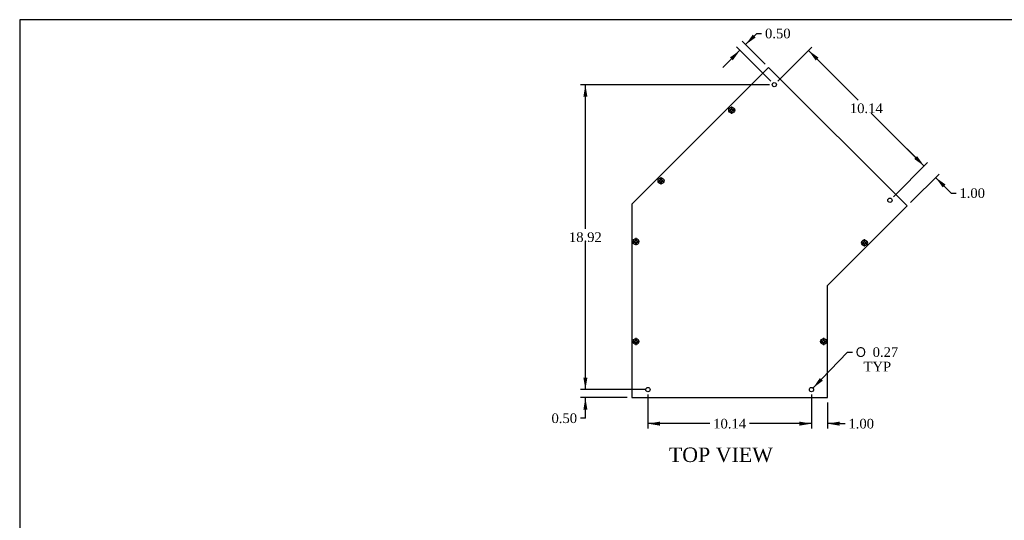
# Model space of a CAD drawing. Header units: inches. Extents: x 0 to 120, y -1 to 80.
# Tile 3 of 8: x 0 to 62, y 49 to 80. Entities that reach past the tile are written whole.
import ezdxf
from ezdxf.enums import TextEntityAlignment as Align

# ---------------------------------------------------------------- set-up
doc = ezdxf.new("R2010")
doc.units = ezdxf.units.IN
doc.header["$MEASUREMENT"] = 0
for name, color, linetype in [('COM55573-6', 7, 'Continuous'), ('COM55574-6', 7, 'Continuous'), ('Default', 7, 'Continuous'), ('SCS19491', 7, 'Continuous')]:
    doc.layers.add(name, color=color, linetype=linetype)
doc.styles.add('SEACAD_Solid_Edge_ANSI1_Symbols', font='txt')
doc.styles.add('SEACAD_Times_New_Roman', font='times.ttf')
doc.dimstyles.new('HAMMOND_(STH_-_120x80)', dxfattribs={"dimtxt": 0.6, "dimasz": 0.75, "dimexe": 0.3, "dimexo": 0.3, "dimgap": 0.15, "dimtad": 0, "dimtih": 1, "dimtoh": 1, "dimzin": 0, "dimdsep": 46, "dimtxsty": 'SEACAD_Times_New_Roman', "dimblk1": '_SE_FILLED', "dimblk2": '_SE_FILLED', "dimsah": 1, "dimcen": 0.3, "dimadec": 0, "dimazin": 0, "dimtfac": 0.8, "dimtofl": 0, "dimtmove": 0, "dimatfit": 3, "dimfxl": 1, "dimtolj": 1, "dimtzin": 0, "dimarcsym": 0})

# ---------------------------------------------------------------- blocks, each defined once
blk = doc.blocks.new('SE1')
at = {"layer": 'COM55573-6', "color": 7, "linetype": 'Continuous'}
for p, q in [((46.901, 76.661), (38.416, 68.176)), ((55.488, 68.074), (46.901, 76.661)), ((38.416, 68.176), (38.416, 56.176)), ((50.56, 63.145), (55.488, 68.074)), ((50.56, 56.176), (50.56, 63.145)), ((38.416, 56.176), (50.56, 56.176))]:
    blk.add_line(p, q, dxfattribs=at)
for centre in [(47.254, 75.6), (54.427, 68.427), (39.416, 56.676), (49.56, 56.676)]:
    blk.add_circle(centre, 0.133, dxfattribs=at)
at = {"layer": 'COM55574-6', "color": 7, "linetype": 'Continuous'}
for p, q in [((55.488, 68.074), (54.781, 67.367)), ((55.488, 68.074), (55.488, 68.074)), ((54.781, 67.367), (50.658, 63.244)), ((54.781, 67.367), (54.781, 67.367)), ((54.781, 67.367), (54.781, 67.367)), ((50.658, 63.244), (50.57, 63.156)), ((50.658, 63.244), (50.658, 63.244)), ((50.658, 63.244), (50.658, 63.244))]:
    blk.add_line(p, q, dxfattribs=at)
blk.add_arc((50.596, 63.13), 0.036, 135, 180, dxfattribs=at)
at = {"layer": 'SCS19491', "color": 7, "linetype": 'Continuous'}
for p, q in [((44.518, 74.041), (44.489, 74.04)), ((44.489, 74.04), (44.492, 73.98)), ((44.492, 73.98), (44.524, 73.982)), ((44.583, 74.044), (44.518, 74.041)), ((44.524, 73.982), (44.583, 73.984)), ((44.583, 74.204), (44.583, 74.113)), ((44.583, 74.113), (44.583, 74.044)), ((44.583, 73.984), (44.583, 73.927)), ((44.583, 73.927), (44.583, 73.836)), ((44.643, 74.113), (44.643, 74.204)), ((44.643, 74.046), (44.643, 74.113)), ((44.706, 74.049), (44.643, 74.046)), ((44.643, 73.986), (44.706, 73.989)), ((44.643, 73.927), (44.643, 73.986)), ((44.643, 73.836), (44.643, 73.927)), ((44.733, 74.05), (44.706, 74.049)), ((44.706, 73.989), (44.735, 73.99)), ((44.735, 73.99), (44.733, 74.05)), ((40.132, 69.656), (40.103, 69.654)), ((40.103, 69.654), (40.106, 69.594)), ((40.197, 69.658), (40.132, 69.656)), ((40.197, 69.818), (40.197, 69.727)), ((40.197, 69.727), (40.197, 69.658)), ((40.257, 69.727), (40.257, 69.818)), ((40.257, 69.66), (40.257, 69.727)), ((40.321, 69.663), (40.257, 69.66)), ((40.347, 69.664), (40.321, 69.663)), ((40.349, 69.604), (40.347, 69.664)), ((40.106, 69.594), (40.138, 69.596)), ((40.138, 69.596), (40.197, 69.598)), ((40.197, 69.598), (40.197, 69.541)), ((40.197, 69.541), (40.197, 69.45)), ((40.257, 69.6), (40.32, 69.603)), ((40.257, 69.541), (40.257, 69.6)), ((40.257, 69.45), (40.257, 69.541)), ((40.32, 69.603), (40.349, 69.604)), ((38.636, 66.047), (38.636, 65.956)), ((38.696, 65.956), (38.696, 66.047)), ((52.817, 65.97), (52.817, 65.879)), ((52.877, 65.879), (52.877, 65.97)), ((38.57, 65.885), (38.541, 65.883)), ((38.541, 65.883), (38.544, 65.823)), ((38.544, 65.823), (38.576, 65.825)), ((38.636, 65.887), (38.57, 65.885)), ((38.576, 65.825), (38.636, 65.827)), ((38.636, 65.956), (38.636, 65.887)), ((38.636, 65.827), (38.636, 65.77)), ((38.636, 65.77), (38.636, 65.679)), ((38.696, 65.89), (38.696, 65.956)), ((38.759, 65.892), (38.696, 65.89)), ((38.696, 65.829), (38.758, 65.832)), ((38.696, 65.77), (38.696, 65.829)), ((38.696, 65.679), (38.696, 65.77)), ((38.758, 65.832), (38.787, 65.833)), ((38.785, 65.893), (38.759, 65.892)), ((38.787, 65.833), (38.785, 65.893)), ((52.752, 65.808), (52.723, 65.807)), ((52.723, 65.807), (52.725, 65.747)), ((52.725, 65.747), (52.757, 65.748)), ((52.817, 65.81), (52.752, 65.808)), ((52.757, 65.748), (52.817, 65.75)), ((52.817, 65.879), (52.817, 65.81)), ((52.817, 65.75), (52.817, 65.694)), ((52.817, 65.694), (52.817, 65.603)), ((52.877, 65.813), (52.877, 65.879)), ((52.94, 65.815), (52.877, 65.813)), ((52.877, 65.753), (52.939, 65.755)), ((52.877, 65.694), (52.877, 65.753)), ((52.877, 65.603), (52.877, 65.694)), ((52.939, 65.755), (52.969, 65.756)), ((52.966, 65.816), (52.94, 65.815)), ((52.969, 65.756), (52.966, 65.816)), ((38.57, 59.682), (38.541, 59.681)), ((38.541, 59.681), (38.544, 59.621)), ((38.544, 59.621), (38.576, 59.622)), ((38.636, 59.685), (38.57, 59.682)), ((38.576, 59.622), (38.636, 59.625)), ((38.636, 59.844), (38.636, 59.753)), ((38.636, 59.753), (38.636, 59.685)), ((38.636, 59.625), (38.636, 59.568)), ((38.636, 59.568), (38.636, 59.477)), ((38.696, 59.753), (38.696, 59.844)), ((38.696, 59.687), (38.696, 59.753)), ((38.759, 59.689), (38.696, 59.687)), ((38.696, 59.627), (38.758, 59.629)), ((38.696, 59.568), (38.696, 59.627)), ((38.696, 59.477), (38.696, 59.568)), ((38.758, 59.629), (38.787, 59.631)), ((38.785, 59.69), (38.759, 59.689)), ((38.787, 59.631), (38.785, 59.69)), ((50.214, 59.682), (50.185, 59.681)), ((50.185, 59.681), (50.188, 59.621)), ((50.188, 59.621), (50.22, 59.622)), ((50.28, 59.685), (50.214, 59.682)), ((50.22, 59.622), (50.28, 59.625)), ((50.28, 59.844), (50.28, 59.753)), ((50.28, 59.753), (50.28, 59.685)), ((50.28, 59.625), (50.28, 59.568)), ((50.28, 59.568), (50.28, 59.477)), ((50.34, 59.753), (50.34, 59.844)), ((50.34, 59.687), (50.34, 59.753)), ((50.403, 59.689), (50.34, 59.687)), ((50.34, 59.627), (50.402, 59.629)), ((50.34, 59.568), (50.34, 59.627)), ((50.34, 59.477), (50.34, 59.568)), ((50.402, 59.629), (50.431, 59.631)), ((50.429, 59.69), (50.403, 59.689)), ((50.431, 59.631), (50.429, 59.69))]:
    blk.add_line(p, q, dxfattribs=at)
for centre in [(44.613, 74.02), (40.227, 69.634), (38.666, 65.863), (52.847, 65.786), (38.666, 59.66), (50.31, 59.66)]:
    blk.add_circle(centre, 0.187, dxfattribs=at)
for centre, start, end in [((44.613, 74.02), 80.73033, 99.26967), ((44.613, 74.02), 260.73033, 279.26967), ((40.227, 69.634), 80.73033, 99.26967), ((40.227, 69.634), 260.73033, 279.26967), ((38.666, 65.863), 80.73033, 99.26967), ((52.847, 65.786), 80.73033, 99.26967), ((38.666, 65.863), 260.73033, 279.26967), ((52.847, 65.786), 260.73033, 279.26967), ((38.666, 59.66), 80.73033, 99.26967), ((38.666, 59.66), 260.73033, 279.26967), ((50.31, 59.66), 80.73033, 99.26967), ((50.31, 59.66), 260.73033, 279.26967)]:
    blk.add_arc(centre, 0.186, start, end, dxfattribs=at)
blk = doc.blocks.new('DMBLK8033')
at = {"layer": 'Default', "linetype": 'Continuous', "transparency": 16777216}
for points in [[(35.41, 57.426), (35.535, 56.676), (35.66, 57.426)], [(35.41, 55.426), (35.66, 55.426), (35.535, 56.176)]]:
    blk.add_hatch(color=7, dxfattribs=at).paths.add_polyline_path(points)
at = {"layer": 'Default', "color": 7, "linetype": 'Continuous', "transparency": 16777216}
for p, q in [((35.535, 56.676), (35.535, 58.176)), ((39.249, 56.676), (35.235, 56.676)), ((38.116, 56.176), (35.235, 56.176)), ((35.535, 54.9), (35.535, 56.176)), ((35.535, 54.9), (35.235, 54.9))]:
    blk.add_line(p, q, dxfattribs=at)
at = {"layer": 'Default', "color": 7, "linetype": 'Continuous', "transparency": 16777216, "style": 'SEACAD_Times_New_Roman'}
blk.add_text('0.50', height=0.6, dxfattribs=at).set_placement((33.433, 55.2), align=Align.TOP_LEFT)
blk = doc.blocks.new('_SE_FILLED')
at = {"color": 0}
blk.add_line((0, 0), (-1, 0), dxfattribs=at)
blk.add_solid([(0, 0), (-1, -0.1665), (-1, 0.1665), (0, 0)], dxfattribs=at)
blk = doc.blocks.new('DMBLK8044')
at = {"layer": 'Default', "linetype": 'Continuous', "transparency": 16777216}
for points in [[(35.41, 74.85), (35.66, 74.85), (35.535, 75.6)], [(35.41, 57.426), (35.535, 56.676), (35.66, 57.426)]]:
    blk.add_hatch(color=7, dxfattribs=at).paths.add_polyline_path(points)
at = {"layer": 'Default', "color": 7, "linetype": 'Continuous', "transparency": 16777216}
for p, q in [((46.954, 75.6), (35.235, 75.6)), ((35.535, 66.648), (35.535, 75.6)), ((35.535, 56.676), (35.535, 65.838)), ((39.116, 56.676), (35.235, 56.676))]:
    blk.add_line(p, q, dxfattribs=at)
at = {"layer": 'Default', "color": 7, "linetype": 'Continuous', "transparency": 16777216, "style": 'SEACAD_Times_New_Roman'}
blk.add_text('18.92', height=0.6, dxfattribs=at).set_placement((34.512, 66.438), align=Align.TOP_LEFT)
blk = doc.blocks.new('DMBLK8045')
at = {"layer": 'Default', "linetype": 'Continuous', "transparency": 16777216}
for points in [[(48.81, 54.439), (49.56, 54.564), (48.81, 54.689)], [(51.31, 54.439), (51.31, 54.689), (50.56, 54.564)]]:
    blk.add_hatch(color=7, dxfattribs=at).paths.add_polyline_path(points)
at = {"layer": 'Default', "color": 7, "linetype": 'Continuous', "transparency": 16777216}
for p, q in [((49.56, 56.376), (49.56, 54.264)), ((50.56, 55.876), (50.56, 54.264)), ((49.56, 54.564), (48.06, 54.564)), ((51.343, 54.564), (50.56, 54.564)), ((51.343, 54.564), (51.643, 54.564))]:
    blk.add_line(p, q, dxfattribs=at)
at = {"layer": 'Default', "color": 7, "linetype": 'Continuous', "transparency": 16777216, "style": 'SEACAD_Times_New_Roman'}
blk.add_text('1.00', height=0.6, dxfattribs=at).set_placement((51.853, 54.864), align=Align.TOP_LEFT)
blk = doc.blocks.new('DMBLK8046')
at = {"layer": 'Default', "linetype": 'Continuous', "transparency": 16777216}
for points in [[(40.166, 54.439), (40.166, 54.689), (39.416, 54.564)], [(48.81, 54.439), (49.56, 54.564), (48.81, 54.689)]]:
    blk.add_hatch(color=7, dxfattribs=at).paths.add_polyline_path(points)
at = {"layer": 'Default', "color": 7, "linetype": 'Continuous', "transparency": 16777216}
for p, q in [((39.416, 56.376), (39.416, 54.264)), ((49.56, 56.376), (49.56, 54.264)), ((43.254, 54.564), (39.416, 54.564)), ((49.56, 54.564), (45.721, 54.564))]:
    blk.add_line(p, q, dxfattribs=at)
at = {"layer": 'Default', "color": 7, "linetype": 'Continuous', "transparency": 16777216, "style": 'SEACAD_Times_New_Roman'}
blk.add_text('10.14', height=0.6, dxfattribs=at).set_placement((43.464, 54.864), align=Align.TOP_LEFT)
blk = doc.blocks.new('DMBLK8047')
at = {"layer": 'Default', "linetype": 'Continuous', "transparency": 16777216}
for points in [[(45.917, 78.706), (45.475, 78.087), (46.093, 78.529)], [(44.502, 77.291), (44.679, 77.115), (45.121, 77.733)]]:
    blk.add_hatch(color=7, dxfattribs=at).paths.add_polyline_path(points)
at = {"layer": 'Default', "color": 7, "linetype": 'Continuous', "transparency": 16777216}
for p, q in [((46.689, 76.873), (45.263, 78.299)), ((46.167, 78.779), (45.475, 78.087)), ((46.167, 78.779), (46.467, 78.779)), ((45.121, 77.733), (44.06, 76.673)), ((47.042, 75.812), (44.909, 77.946))]:
    blk.add_line(p, q, dxfattribs=at)
at = {"layer": 'Default', "color": 7, "linetype": 'Continuous', "transparency": 16777216, "style": 'SEACAD_Times_New_Roman'}
blk.add_text('0.50', height=0.6, dxfattribs=at).set_placement((46.677, 79.079), align=Align.TOP_LEFT)
blk = doc.blocks.new('DMBLK8048')
at = {"layer": 'Default', "linetype": 'Continuous', "transparency": 16777216}
for points in [[(56.109, 71.17), (55.932, 70.993), (56.551, 70.551)], [(57.877, 69.402), (57.258, 69.844), (57.7, 69.225)]]:
    blk.add_hatch(color=7, dxfattribs=at).paths.add_polyline_path(points)
at = {"layer": 'Default', "color": 7, "linetype": 'Continuous', "transparency": 16777216}
for p, q in [((56.551, 70.551), (55.49, 71.612)), ((54.639, 68.639), (56.763, 70.763)), ((55.7, 68.286), (57.47, 70.056)), ((58.227, 68.874), (57.258, 69.844)), ((58.227, 68.874), (58.527, 68.874))]:
    blk.add_line(p, q, dxfattribs=at)
at = {"layer": 'Default', "color": 7, "linetype": 'Continuous', "transparency": 16777216, "style": 'SEACAD_Times_New_Roman'}
blk.add_text('1.00', height=0.6, dxfattribs=at).set_placement((58.737, 69.174), align=Align.TOP_LEFT)
blk = doc.blocks.new('DMBLK8049')
at = {"layer": 'Default', "linetype": 'Continuous', "transparency": 16777216}
for points in [[(49.997, 77.282), (49.378, 77.724), (49.82, 77.105)], [(56.109, 71.17), (55.932, 70.993), (56.551, 70.551)]]:
    blk.add_hatch(color=7, dxfattribs=at).paths.add_polyline_path(points)
at = {"layer": 'Default', "color": 7, "linetype": 'Continuous', "transparency": 16777216}
for p, q in [((47.466, 75.812), (49.59, 77.936)), ((52.454, 74.647), (49.378, 77.724)), ((56.551, 70.551), (53.264, 73.837)), ((54.639, 68.639), (56.763, 70.763))]:
    blk.add_line(p, q, dxfattribs=at)
at = {"layer": 'Default', "color": 7, "linetype": 'Continuous', "transparency": 16777216, "style": 'SEACAD_Times_New_Roman'}
blk.add_text('10.14', height=0.6, dxfattribs=at).set_placement((51.941, 74.437), align=Align.TOP_LEFT)
blk = doc.blocks.new('DMBLK8052')
at = {"layer": 'Default', "linetype": 'Continuous', "transparency": 16777216}
blk.add_hatch(color=7, dxfattribs=at).paths.add_polyline_path([(50.081, 57.399), (49.652, 56.771), (50.261, 57.226)])
at = {"layer": 'Default', "color": 7, "linetype": 'Continuous', "transparency": 16777216}
for p, q in [((49.652, 56.771), (51.799, 59.006)), ((51.799, 59.006), (52.099, 59.006))]:
    blk.add_line(p, q, dxfattribs=at)
for s, style, p in [('O', 'SEACAD_Solid_Edge_ANSI1_Symbols', (52.309, 59.306)), ('0.27', 'SEACAD_Times_New_Roman', (53.354, 59.306)), ('TYP', 'SEACAD_Times_New_Roman', (52.789, 58.406))]:
    blk.add_text(s, height=0.6, dxfattribs=dict(at, style=style)).set_placement(p, align=Align.TOP_LEFT)
blk = doc.blocks.new('BORDER')
at = {"layer": 'Default', "color": 7, "linetype": 'Continuous'}
for p, q in [((0, 27.86), (-41.86, 27.86)), ((-41.86, 27.86), (-41.86, 0))]:
    blk.add_line(p, q, dxfattribs=at)

msp = doc.modelspace()

# ---------------------------------------------------------------- block references
at = {"layer": 'Default', "color": 7, "xscale": 2.85, "yscale": 2.85, "zscale": 2.85}
msp.add_blockref('BORDER', (119.744, 0.233), dxfattribs=at)
at = {"layer": 'Default'}
msp.add_blockref('SE1', (0, 0), dxfattribs=at)

# ---------------------------------------------------------------- texts
at = {"layer": 'Default', "color": 7, "linetype": 'Continuous', "style": 'SEACAD_Times_New_Roman'}
msp.add_text('TOP VIEW', height=0.9, dxfattribs=at).set_placement((40.711, 53.083), align=Align.TOP_LEFT)

# ---------------------------------------------------------------- dimensions: what is measured, and where the dimension line sits
at = {"layer": 'Default', "color": 7, "linetype": 'Continuous'}
for base, p1, p2, angle, picture, middle in [((45.121, 77.733), (46.901, 76.661), (47.254, 75.6), 225, 'DMBLK8047', (46.467, 78.779)), ((56.551, 70.551), (55.488, 68.074), (54.427, 68.427), 135, 'DMBLK8048', (58.527, 68.874)), ((35.535, 56.676), (38.416, 56.176), (39.549, 56.676), 90, 'DMBLK8033', (35.235, 54.9))]:
    dim = msp.add_linear_dim(base=base, p1=p1, p2=p2, angle=angle, text='\\A1;<>', dimstyle='HAMMOND_(STH_-_120x80)', override={"dimtmove": 1}, dxfattribs=at)
    dim.commit()
    dim.dimension.update_dxf_attribs({"geometry": picture, "text_midpoint": middle, "dimtype": 160})
for base, p1, angle, picture, middle, dimtype in [((56.551, 70.551), (54.427, 68.427), 135, 'DMBLK8049', (52.964, 74.137), 161), ((35.535, 75.6), (39.416, 56.676), 90, 'DMBLK8044', (35.535, 66.138), 160)]:
    dim = msp.add_linear_dim(base=base, p1=p1, p2=(47.254, 75.6), angle=angle, text='\\A1;<>', dimstyle='HAMMOND_(STH_-_120x80)', dxfattribs=at)
    dim.commit()
    dim.dimension.update_dxf_attribs({"geometry": picture, "text_midpoint": middle, "dimtype": dimtype})
dim = msp.add_diameter_dim_2p(p1=(49.467, 56.58), p2=(49.652, 56.771), text='\\A1;<>\\PTYP', dimstyle='HAMMOND_(STH_-_120x80)', dxfattribs=at)
dim.commit()
dim.dimension.update_dxf_attribs({"geometry": 'DMBLK8052', "text_midpoint": (52.099, 59.006), "dimtype": 163})
dim = msp.add_linear_dim(base=(39.416, 54.564), p1=(49.56, 56.676), p2=(39.416, 56.676), text='\\A1;<>', dimstyle='HAMMOND_(STH_-_120x80)', dxfattribs=at)
dim.commit()
dim.dimension.update_dxf_attribs({"geometry": 'DMBLK8046', "text_midpoint": (44.488, 54.564), "dimtype": 160})
dim = msp.add_linear_dim(base=(49.56, 54.564), p1=(50.56, 56.176), p2=(49.56, 56.676), text='\\A1;<>', dimstyle='HAMMOND_(STH_-_120x80)', override={"dimtmove": 1}, dxfattribs=at)
dim.commit()
dim.dimension.update_dxf_attribs({"geometry": 'DMBLK8045', "text_midpoint": (51.643, 54.564), "dimtype": 160})

doc.saveas('drawing.dxf')
